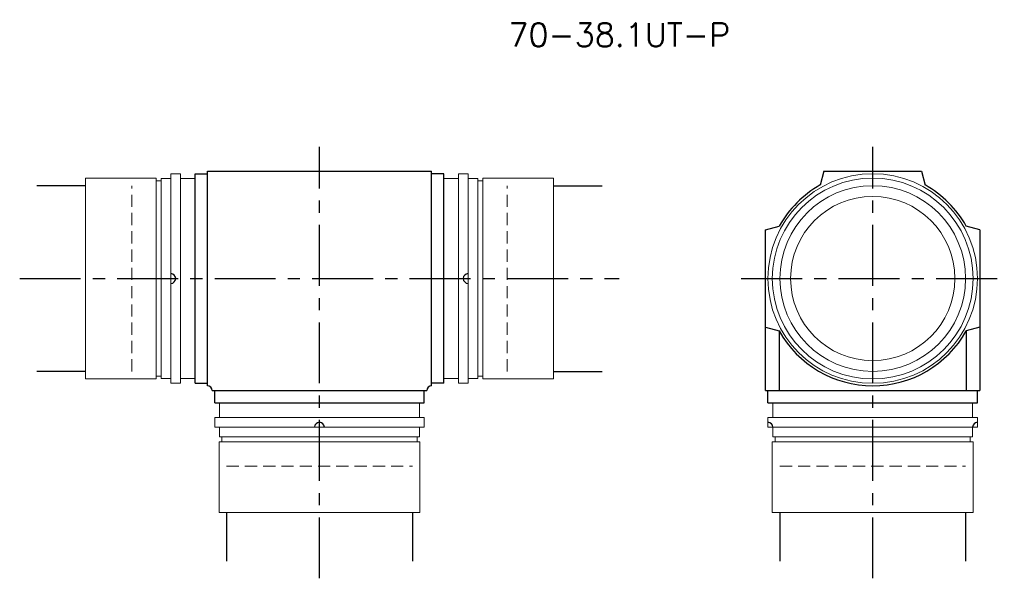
# Model space of a CAD drawing. Extents: x 603 to 805, y -124 to -9.
import ezdxf
from ezdxf.enums import TextEntityAlignment as Align

# ---------------------------------------------------------------- set-up
doc = ezdxf.new("R2010")
doc.units = 0
doc.header["$LTSCALE"] = 10
doc.linetypes.add('CENTER', pattern=[2, 1.25, -0.25, 0.25, -0.25])
doc.linetypes.add('HIDDEN', pattern=[0.375, 0.25, -0.125])
doc.layers.get('0').update_dxf_attribs({"linetype": 'CONTINUOUS'})
for name, color, linetype in [('HOJO', 4, 'CONTINUOUS'), ('L-CENTER', 1, 'CENTER'), ('L-HIDDEN', 3, 'HIDDEN')]:
    doc.layers.add(name, color=color, linetype=linetype)
doc.styles.add('BIGFONT', font='txt', dxfattribs={"bigfont": 'bigfont'})

msp = doc.modelspace()

# ---------------------------------------------------------------- linework, layer by layer
for p, q in [((641.56, -40.19), (687.56, -40.19)), ((641.56, -84.19), (641.56, -40.19)), ((687.56, -84.19), (687.56, -40.19)), ((768.06, -40.19), (767.3, -43)), ((768.06, -40.19), (788.06, -40.19)), ((788.06, -40.19), (788.81, -43)), ((639.06, -40.69), (641.56, -40.69)), ((639.06, -83.69), (639.06, -40.69)), ((690.06, -40.69), (687.56, -40.69)), ((690.06, -83.69), (690.06, -40.69)), ((756.06, -52.19), (758.86, -51.44)), ((756.06, -85.19), (756.06, -52.19)), ((800.06, -52.19), (797.25, -51.44)), ((800.06, -52.19), (800.06, -85.19)), ((756.06, -72.19), (758.86, -72.94)), ((800.06, -72.19), (797.25, -72.94)), ((758.86, -72.94), (758.86, -85.19)), ((797.25, -72.94), (797.25, -85.19)), ((639.06, -83.69), (641.56, -83.69)), ((641.56, -84.19), (641.56, -83.69)), ((687.56, -84.19), (687.56, -83.69)), ((687.56, -84.19), (687.56, -83.69)), ((690.06, -83.69), (687.56, -83.69)), ((642.56, -85.19), (686.56, -85.19)), ((643.06, -87.69), (643.06, -85.19)), ((686.06, -87.69), (686.06, -85.19)), ((756.06, -85.19), (800.06, -85.19)), ((756.56, -87.69), (756.56, -85.19)), ((799.56, -87.69), (799.56, -85.19)), ((643.06, -87.69), (686.06, -87.69)), ((756.56, -87.69), (799.56, -87.69))]:
    msp.add_line(p, q)
at = {"lineweight": 0}
for p, q in [((616.56, -41.59), (631.06, -41.59)), ((616.56, -82.79), (616.56, -41.59)), ((631.06, -82.79), (631.06, -41.59)), ((631.06, -42.17), (632.06, -42.17)), ((632.06, -41.69), (634.06, -41.69)), ((632.06, -82.69), (632.06, -41.69)), ((634.06, -40.69), (636.06, -40.69)), ((634.06, -83.69), (634.06, -40.69)), ((636.06, -83.69), (636.06, -40.69)), ((636.06, -41.69), (639.06, -41.69)), ((693.06, -41.69), (690.06, -41.69)), ((695.06, -40.69), (693.06, -40.69)), ((693.06, -83.69), (693.06, -40.69)), ((695.06, -83.69), (695.06, -40.69)), ((697.06, -41.69), (695.06, -41.69)), ((697.06, -82.69), (697.06, -41.69)), ((698.06, -42.17), (697.06, -42.17)), ((712.56, -41.59), (698.06, -41.59)), ((698.06, -82.79), (698.06, -41.59)), ((712.56, -82.79), (712.56, -41.59)), ((631.06, -82.79), (616.56, -82.79)), ((632.06, -82.22), (631.06, -82.22)), ((634.06, -82.69), (632.06, -82.69)), ((639.06, -82.69), (636.06, -82.69)), ((690.06, -82.69), (693.06, -82.69)), ((695.06, -82.69), (697.06, -82.69)), ((697.06, -82.22), (698.06, -82.22)), ((698.06, -82.79), (712.56, -82.79)), ((636.06, -83.69), (634.06, -83.69)), ((693.06, -83.69), (695.06, -83.69)), ((644.06, -87.69), (644.06, -90.69)), ((685.06, -90.69), (685.06, -87.69)), ((757.56, -87.69), (757.56, -90.69)), ((798.56, -90.69), (798.56, -87.69)), ((643.06, -90.69), (686.06, -90.69)), ((643.06, -90.69), (643.06, -92.69)), ((686.06, -92.69), (686.06, -90.69)), ((756.56, -90.69), (799.56, -90.69)), ((756.56, -90.69), (756.56, -92.69)), ((799.56, -92.69), (799.56, -90.69)), ((643.06, -92.69), (686.06, -92.69)), ((644.06, -92.69), (644.06, -94.69)), ((685.06, -94.69), (685.06, -92.69)), ((756.56, -92.69), (799.56, -92.69)), ((757.56, -92.69), (757.56, -94.69)), ((798.56, -94.69), (798.56, -92.69)), ((644.06, -94.69), (685.06, -94.69)), ((644.53, -94.69), (644.53, -95.69)), ((684.58, -95.69), (684.58, -94.69)), ((757.56, -94.69), (798.56, -94.69)), ((758.03, -94.69), (758.03, -95.69)), ((798.08, -95.69), (798.08, -94.69)), ((643.96, -95.69), (685.16, -95.69)), ((643.96, -95.69), (643.96, -110.19)), ((685.16, -110.19), (685.16, -95.69)), ((757.46, -95.69), (798.66, -95.69)), ((757.46, -95.69), (757.46, -110.19)), ((798.66, -110.19), (798.66, -95.69)), ((643.96, -110.19), (685.16, -110.19)), ((757.46, -110.19), (798.66, -110.19))]:
    msp.add_line(p, q, dxfattribs=at)
for radius in [21.5, 20.6, 19.05, 16.85]:
    msp.add_circle((778.06, -62.19), radius, dxfattribs=at)
for centre, radius, start, end in [((778.06, -62.19), 22, 119.2569, 150.7431), ((778.06, -62.19), 22, 29.2569, 60.7431), ((634.06, -62.19), 1, 270, 90), ((695.06, -62.19), 1, 90, 270), ((778.06, -62.19), 22, 209.2569, 330.7431), ((641.56, -85.19), 1, 0, 90), ((687.56, -85.19), 1, 90, 180), ((664.56, -92.69), 1, 0, 180), ((756.56, -92.69), 1, 0, 90), ((799.56, -92.69), 1, 90, 180)]:
    msp.add_arc(centre, radius, start, end)
at = {"layer": 'HOJO'}
for p, q in [((616.56, -43.14), (606.56, -43.14)), ((712.56, -43.14), (722.56, -43.14)), ((616.56, -81.24), (606.56, -81.24)), ((712.56, -81.24), (722.56, -81.24)), ((645.51, -110.19), (645.51, -120.19)), ((683.61, -110.19), (683.61, -120.19)), ((759.01, -110.19), (759.01, -120.19)), ((797.11, -110.19), (797.11, -120.19))]:
    msp.add_line(p, q, dxfattribs=at)
at = {"layer": 'L-CENTER'}
for p, q in [((664.56, -123.69), (664.56, -35.19)), ((778.06, -123.69), (778.06, -35.19)), ((603.06, -62.19), (726.06, -62.19)), ((751.06, -62.19), (805.06, -62.19))]:
    msp.add_line(p, q, dxfattribs=at)
at = {"layer": 'L-HIDDEN', "lineweight": 0}
for p, q in [((626.06, -81.24), (626.06, -43.14)), ((703.06, -81.24), (703.06, -43.14)), ((645.51, -100.69), (683.61, -100.69)), ((759.01, -100.69), (797.11, -100.69))]:
    msp.add_line(p, q, dxfattribs=at)

# ---------------------------------------------------------------- texts
at = {"layer": 'HOJO', "style": 'BIGFONT'}
msp.add_text('70-38.1UT-P', height=4.8, dxfattribs=at).set_placement((726.06, -12.19), align=Align.MIDDLE)

doc.saveas('drawing.dxf')
